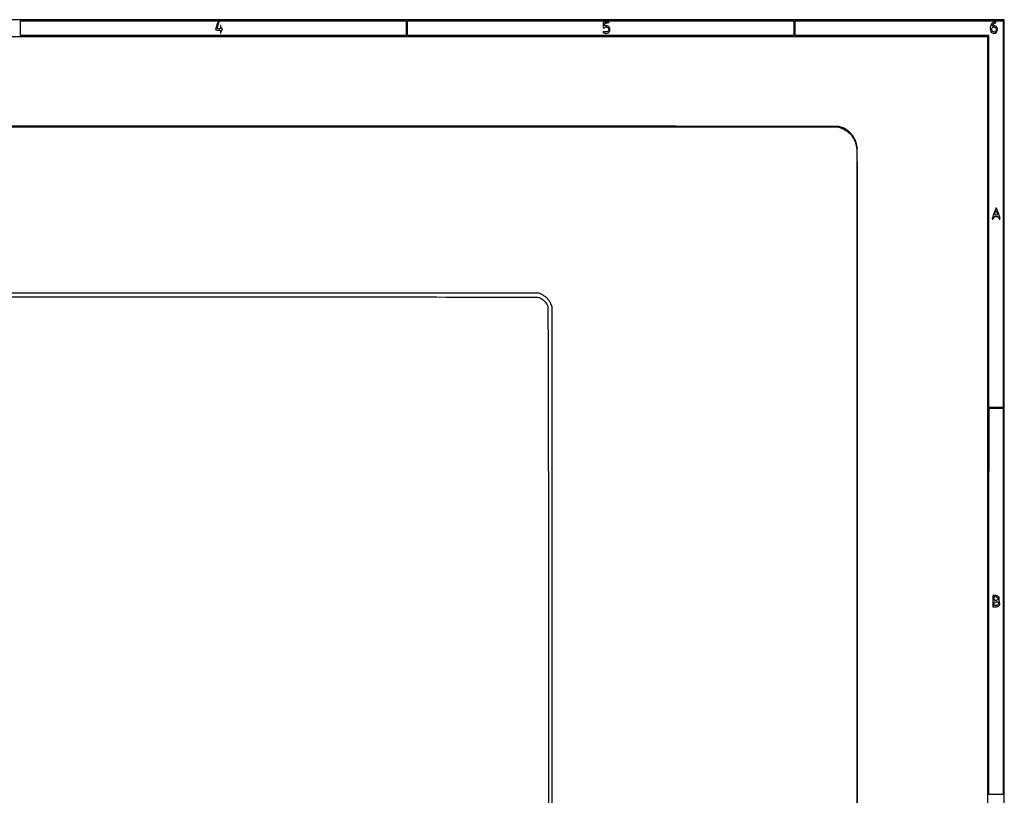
# Model space of a CAD drawing. Extents: x 117 to 3390, y 118 to 2363.
# Tile 6 of 6: x 1890 to 3390, y 1181 to 2363. Entities that reach past the tile are written whole.
import ezdxf

# ---------------------------------------------------------------- set-up
doc = ezdxf.new("R2010")
doc.units = 0

msp = doc.modelspace()

# ---------------------------------------------------------------- linework, layer by layer
for points in [[(422.623746, 2199.318798, -0.000002), (820.647058, 2199.499088, -0.000085)], [(877.970255, 1940.354271, -0.000003), (1142.093696, 1940.532732, -0.00013)], [(1777, 612.5), (3140.5, 612.5), (3146.006724, 615.204525, 0.043501), (3151.332714, 618.422297, 0.041686), (3156.104169, 622.554689, 0.041257), (3160.168266, 627.466259, 0.040701), (3163.391533, 633), (3166.5, 639.5), (3166.753245, 1403.463027, 0.000048), (3166.859244, 1851.712343, 0.000453), (3166.712932, 2043.250967, 0.000135), (3166.47599, 2165.497027, 0.061913), (3165.467944, 2173.463027, 0.061525), (3162.3351, 2181.48222, 0.057996), (3157.2952, 2188.674929, 0.057626), (3150.703344, 2194.557692, 0.0592), (3143, 2198.718452, 0.094101), (3136.417844, 2199.97967, 0.00006), (2947.46579, 2200.272159, 0.000305), (2639.773799, 2200.523948, 0.000022), (1779.5, 2200.666078, 0.000036), (1075.820938, 2200.702099, 0.000192)], [(693.945283, 2200.547601, 0.000015), (421.500392, 2200.32424, 0.059429)], [(1088.567046, 1945.568882, 0.000011), (873.70415, 1945.290929, 0.077348)], [(1433.48704, 1940.651965, -0.000079), (1779, 1940.649042, -0.000037), (2320.901423, 1940.518725, -0.000408), (2539.350399, 1940.271736, -0.000073), (2678.041432, 1939.981603, -0.107638), (2683, 1938.89, -0.048051), (2686.053026, 1937.112778, -0.034984), (2689.076759, 1934.601206, -0.034494), (2691.772027, 1931.642046, -0.042037), (2693.842852, 1928.520785, -0.12492), (2694.969666, 1924.166015, -0.000218), (2695.293485, 1847.28048, -0.000734), (2695.578341, 1723.891267, -0.000064), (2695.802783, 1409.5, -0.000113), (2695.890768, 1165.624579, -0.000414), (2695.783685, 1011.11605, -0.000057)], [(1259.815542, 2199.62199, -0.000051), (1780.5, 2199.626534), (3137.5, 2199.5), (3143.201632, 2197.196248, -0.063831), (3150.950325, 2192.846853, -0.062111), (3157.43207, 2186.648727, -0.061909), (3162.210207, 2179.028138, -0.062651), (3164.953673, 2170.5, -0.04625), (3165.571386, 2163.92463, -0.000036), (3165.766632, 1996.038093, -0.000296), (3165.87903, 1771.293406, -0.000073), (3165.79168, 1402.5, -0.000039), (3165.570099, 921.232598, -0.000542), (3165.288923, 747.818723, -0.000186), (3164.964889, 642.473842, -0.093652), (3163.718452, 636, -0.054942), (3159.832411, 628.656877, -0.056701), (3154.475444, 622.421851, -0.057363), (3147.917386, 617.608865, -0.058762), (3140.489052, 614.458311, -0.070802), (3133.87234, 613.509852, -0.00003), (2902.6597, 613.291248, -0.000239), (2552.736541, 613.148782, -0.000028), (1774.989052, 613.248536)], [(1229.111541, 866.134221, 0.000036), (1779.014662, 866.2478), (2682.5, 866.5), (2686.552908, 868.669775, 0.040626), (2690.484137, 871.204812, 0.037728), (2694.05938, 874.400319, 0.038053), (2697.084159, 878.065715, 0.043237), (2699.375844, 882), (2701.5, 886.5), (2701.5, 1406), (2701.5, 1925.5), (2699.408163, 1930, 0.033395), (2696.954253, 1934.471629, 0.046597), (2694.152074, 1938.068872, 0.048347), (2690.819674, 1940.987258, 0.040106), (2686.780186, 1943.422248), (2681.607311, 1946), (1777.553656, 1945.897912, 0.000067), (1362.067228, 1945.795128, 0.000223)], [(2317.040386, 872.109435, -0.000038), (1775.414497, 872.230299)]]:
    msp.add_lwpolyline(points, format="xyb")
for points in [[(117.463346, 2361.750305, 0.090812), (117.267992, 2360.684755), (117.20352, 2031.426652, 0.000066), (117.180761, 1669.125388, 0.00004), (117.244614, 1239), (117.5, 117.5), (1754, 117.5), (3390.5, 117.5), (3390.5, 1240), (3390.5, 2362.5), (1754.218732, 2362.750305, 0.000029), (901.86696, 2362.831312, 0.000162), (445.294791, 2362.700308, 0.000003), (118.547025, 2362.498846, 0.311453)], [(2190.182898, 2354.075573, 0.010905), (2189.457883, 2351.763536, 0.016558), (2188.938971, 2349.722371, 0.011274), (2188.609935, 2348.041336, 0.243695), (2188.757761, 2347.575573, 0.1419), (2189.165576, 2347.350935, 0.018844), (2190.143426, 2347.169074, 0.020594), (2191.348126, 2347.042097, 0.015959), (2192.666667, 2347, -0.025228), (2194.541634, 2346.905336, -0.143302), (2195.457689, 2346.533536, -0.173408), (2195.93537, 2345.766814, -0.041096), (2196.136182, 2344.25, 0.000797), (2196.235702, 2342.303207, 0.288588), (2196.315537, 2342.190086, 0.476071), (2196.405976, 2342.23883, 0.001015), (2196.736997, 2344, -0.035076), (2196.999594, 2345.012018, -0.034236), (2197.402717, 2345.985938, -0.036242), (2197.876772, 2346.78885, -0.096995), (2198.350815, 2347.25, 0.048304), (2198.852803, 2347.651605, 0.202581), (2199, 2348, 0.202581), (2198.852803, 2348.348395, 0.048304), (2198.350815, 2348.75, -0.096995), (2197.876772, 2349.21115, -0.036242), (2197.402717, 2350.014062, -0.034236), (2196.999594, 2350.987982, -0.035076), (2196.736997, 2352, 0.001015), (2196.405976, 2353.76117, 0.476071), (2196.315537, 2353.809914, 0.288588), (2196.235702, 2353.696793, 0.000797), (2196.136182, 2351.75, -0.038773), (2195.955348, 2350.333628, -0.140865), (2195.53702, 2349.538618, -0.153786), (2194.78493, 2349.126435, -0.049081), (2193.5, 2349, -0.060817), (2191.787657, 2349.209053, -0.299142), (2191.158611, 2349.889061, -0.11829), (2191.256531, 2351.27893, -0.008341), (2192.5, 2355, 0.002461), (2193.665141, 2358.354888, 0.052932), (2193.897119, 2359.375112, 0.2821), (2193.693008, 2359.817712, 0.14827), (2193.091804, 2360, 0.269883), (2192.645537, 2359.740197, 0.014992), (2191.862682, 2358.259699, 0.019807), (2191.015387, 2356.346016, 0.012882)], [(2779, 2354.5, 0.01884), (2779.109953, 2351.582904, 0.150005), (2779.59574, 2350.342002, 0.358905), (2780.423133, 2350.165047, 0.076882), (2781.699337, 2351.099337, -0.17983), (2783.090717, 2351.736681, -0.108971), (2784.905009, 2351.47471, -0.099704), (2786.571622, 2350.431597, -0.127046), (2787.531466, 2348.90086, -0.124486), (2787.655028, 2346.831269, -0.16805), (2786.728486, 2345.216977, -0.140768), (2784.84032, 2344.334851, -0.079726), (2782.296388, 2344.339329, 0.037807), (2780.163299, 2344.521719, 0.202779), (2779.107801, 2344.087343, 0.45705), (2779.162095, 2343.385014, 0.067561), (2780.581787, 2342.606989, 0.081636), (2783.872997, 2341.927839, 0.135988), (2786.610446, 2342.568024, 0.144576), (2788.517747, 2344.482263, 0.097075), (2789.445008, 2347.44958, 0.081748), (2789.323119, 2349.713056, 0.106703), (2788.461857, 2351.593313, 0.111597), (2786.938364, 2352.893262, 0.0962), (2784.919524, 2353.500781, -0.001642), (2783.932833, 2353.603548, -0.001757), (2782.968884, 2353.710576, -0.001665), (2782.141027, 2353.808233, -0.008259), (2781.676676, 2353.872377, -0.205604), (2781.38741, 2354.053467, -0.087841), (2781.193024, 2354.476573, -0.066116), (2781.119338, 2355.070703, -0.044879), (2781.186358, 2355.75, -0.136563), (2781.586472, 2356.558621, -0.085339), (2782.420324, 2357.218698, -0.060118), (2783.714593, 2357.734505, -0.026986), (2785.509682, 2358.108095, 0.001396), (2788.241461, 2358.532208, 0.701809), (2788.264873, 2358.653875, 0.127559), (2787.919877, 2358.754304, 0.000626), (2784.25, 2358.858095), (2779, 2359)], [(3371.536724, 2357.04058, 0.108622), (3369.952364, 2354.268091, 0.056378), (3369.195233, 2350.334128, 0.05716), (3369.337027, 2346.471963, 0.147218), (3370.522173, 2343.975499, 0.144019), (3373.401496, 2342.213493, 0.165781), (3376.602612, 2342.423416, 0.16098), (3379.074854, 2344.56252, 0.135392), (3380, 2347.916441, 0.098849), (3379.531373, 2350.263704, 0.102236), (3378.199611, 2352.219222, 0.109935), (3376.2921, 2353.389157, 0.1311), (3374.193523, 2353.537269, -0.087191), (3372.53938, 2353.510285, -0.45512), (3372.114805, 2354.18906, -0.154144), (3372.964831, 2355.428536, -0.029072), (3375.25, 2357.01096, 0.00279), (3377.471529, 2358.382517, 0.175116), (3377.751478, 2358.73924, 0.499257), (3377.595563, 2358.963545, 0.008955), (3375.904988, 2358.996262, 0.06368), (3374.781525, 2358.854241, 0.042027), (3373.551368, 2358.423322, 0.041919), (3372.405891, 2357.790492, 0.061757)], [(3376.418213, 2351.393011, -0.21813), (3377.603719, 2350.182245, -0.088472), (3378.000765, 2347.853051, -0.088121), (3377.56841, 2345.52249, -0.214494), (3376.364077, 2344.309468, -0.179355), (3373.963526, 2344.281931, -0.156566), (3371.960745, 2345.81738, -0.153965), (3371.205482, 2348.253956, -0.173658), (3372.039869, 2350.548039, -0.046265), (3372.994876, 2351.503446, -0.126289), (3373.852006, 2351.908951, -0.109528), (3374.874635, 2351.880778, -0.030179)], [(3375.041692, 2068.75, -0.000068), (3374.087123, 2065.882062, -0.00009), (3373.214304, 2063.2625, -0.000065), (3372.481919, 2061.066691, -0.000851), (3372.207858, 2060.25, 0.072576), (3372.120622, 2059.772145, 0.116149), (3372.200854, 2059.367188, 0.145491), (3372.433456, 2059.09973, 0.142461), (3372.77638, 2059, 0.167833), (3373.193743, 2059.144155, 0.064564), (3373.629454, 2059.5875, 0.054461), (3374.016486, 2060.234705, 0.043617), (3374.289749, 2061, -0.087628), (3374.718886, 2061.934263, -0.118298), (3375.409414, 2062.552101, -0.0897), (3376.458857, 2062.894612, -0.034152), (3378, 2063, -0.034152), (3379.541143, 2062.894612, -0.0897), (3380.590586, 2062.552101, -0.118298), (3381.281114, 2061.934263, -0.087628), (3381.710251, 2061, 0.079244), (3382.23118, 2059.81423, 0.125112), (3383.039919, 2059.061152, 0.295544), (3383.683118, 2059.108759, 0.23472), (3384, 2059.746591, 0.082525), (3383.648481, 2061.861856, 0.004106), (3381.308446, 2068.528633, 0.001645), (3378.740347, 2075.584398, 0.314394), (3378.144722, 2076, 0.292921), (3377.793456, 2075.7749, 0.006647), (3376.948156, 2073.870313, 0.012777), (3376.016143, 2071.529112, 0.008035)], [(3379.369714, 2068.75, -0.013301), (3379.904426, 2066.519, -0.140626), (3379.838879, 2065.594513, -0.259686), (3379.305551, 2065.133828, -0.051119), (3378, 2065, -0.035709), (3377.23497, 2065.054706, -0.054618), (3376.591511, 2065.220313, -0.072059), (3376.153178, 2065.462569, -0.239486), (3376.013655, 2065.75, -0.054206), (3376.21089, 2067.300719, -0.031733), (3376.761621, 2069.092106, -0.025366), (3377.446649, 2070.657819, -0.284214), (3378, 2071, -0.211503), (3378.335635, 2070.851376, -0.047594), (3378.718633, 2070.339063, -0.041424), (3379.082726, 2069.611582, -0.029858)], [(3389, 1476.5), (3389, 1182), (3378, 1182), (3367, 1182), (3367, 1475.833333, -0.000213), (3367.047919, 1588.549424, -0.000353), (3367.195833, 1683.548958, -0.000007), (3367.392021, 1769.672423, -0.198317), (3367.666667, 1770.333333, -0.178563), (3368.245497, 1770.600197, -0.004516), (3371.172917, 1770.804167, -0.009111), (3374.658388, 1770.951724, -0.006022), (3378.666667, 1771), (3389, 1771)], [(3373.416667, 1485.083333, 0.183581), (3373.248947, 1484.710048, 0.002894), (3373.122396, 1482.341146, 0.007224), (3373.030124, 1479.557404, 0.004672), (3373, 1476.333333), (3373, 1468), (3376.845012, 1468, 0.07254), (3380.26126, 1468.498248, 0.133698), (3382.630171, 1469.968528, 0.160777), (3383.664485, 1472.219744, 0.118748), (3383.321582, 1474.958988, -0.035266), (3382.941912, 1476.229333, -0.025661), (3382.694365, 1477.683575, -0.026105), (3382.602392, 1479.094378, -0.050489), (3382.701668, 1480.219707, 0.128534), (3382.563927, 1482.27915, 0.131136), (3381.435218, 1483.989835, 0.110022), (3379.411867, 1485.115289, 0.072238), (3376.762972, 1485.5, 0.013187), (3375.610507, 1485.469599, 0.017785), (3374.571519, 1485.377604, 0.014935), (3373.727144, 1485.246753, 0.151592)], [(3380.397872, 1481.721533, -0.04176), (3380.869206, 1480.796655, -0.13387), (3380.952428, 1480.116094, -0.154337), (3380.676495, 1479.545937, -0.061648), (3380, 1478.986846, -0.06418), (3377.929529, 1478.013776, -0.178315), (3376.348159, 1478.079858, -0.208642), (3375.347588, 1479.122668, -0.088568), (3375, 1481.069551, -0.024437), (3375.080375, 1482.713095, -0.142285), (3375.398908, 1483.50967, -0.206889), (3376.024212, 1483.851031, -0.059914), (3377.147872, 1483.819551, -0.062794), (3378.051051, 1483.566557, -0.043702), (3378.988557, 1483.071444, -0.043946), (3379.818512, 1482.425886, -0.066876)], [(3381.64326, 1474.487265, -0.160554), (3381.717826, 1472.93559, -0.123045), (3380.875952, 1471.448832, -0.106437), (3379.30499, 1470.377237, -0.09694), (3377.377555, 1470, -0.053819), (3376.1403, 1470.133563, -0.173089), (3375.44813, 1470.56545, -0.138311), (3375.095853, 1471.409744, -0.03011), (3375, 1473, -0.03079), (3375.104308, 1474.69227, -0.168437), (3375.502615, 1475.502588, -0.166606), (3376.319737, 1475.897319, -0.029968), (3378.031385, 1476, -0.042101), (3379.286653, 1475.894117, -0.057143), (3380.378036, 1475.57737, -0.068445), (3381.198059, 1475.09326, -0.134403)]]:
    msp.add_lwpolyline(points, format="xyb", close=True)
for points in [[(2479, 2350), (2479, 2339), (2185, 2339), (1891, 2339), (1891, 2350), (1891, 2361), (2185, 2361), (2479, 2361)], [(3070, 2350), (3070, 2339), (2775.5, 2339), (2481, 2339), (2481, 2350), (2481, 2361), (2775.5, 2361), (3070, 2361)], [(3389, 2066.5), (3389, 1772), (3378, 1772), (3367, 1772), (3367, 2055.5), (3367, 2339), (3219.5, 2339), (3072, 2339), (3072, 2350), (3072, 2361), (3230.5, 2361), (3389, 2361)], [(3365, 1428.5), (3365, 520), (2727.5, 520), (2090, 520), (2090, 331.5), (2090, 143), (1116.5, 143), (143, 143), (143, 1240), (143, 2337), (1754, 2337), (3365, 2337)]]:
    msp.add_lwpolyline(points, close=True)

doc.saveas('drawing.dxf')
